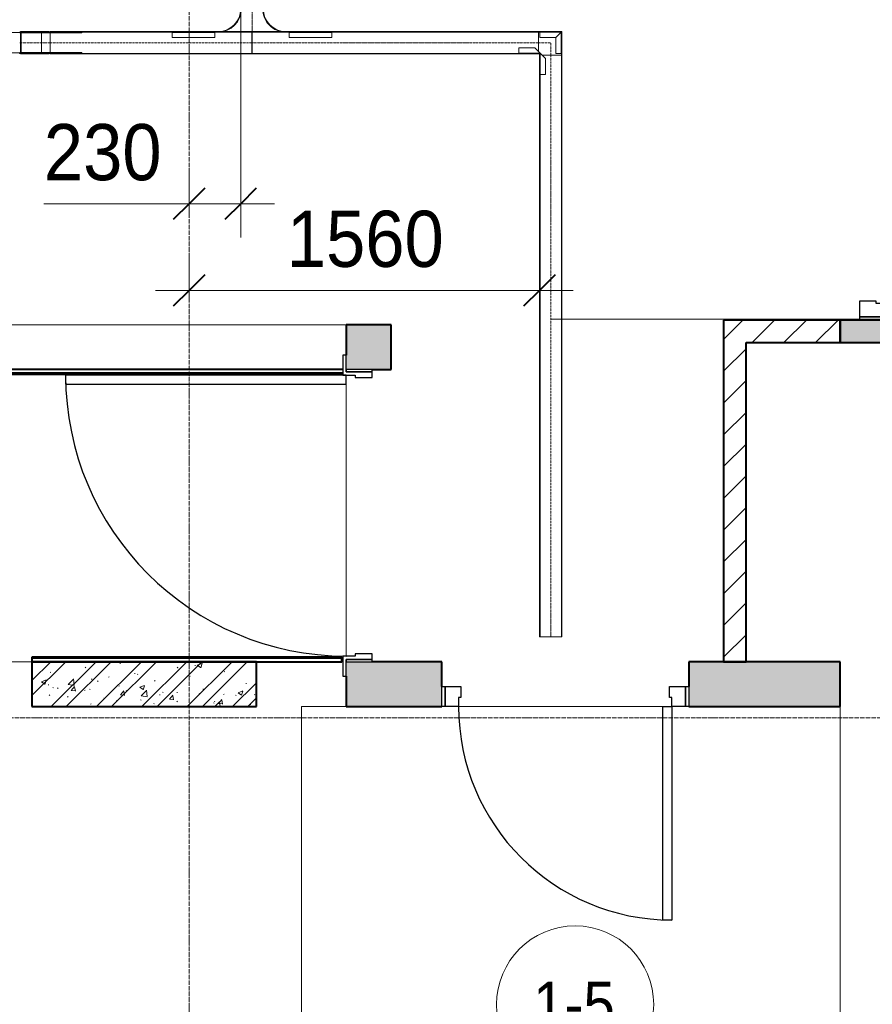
# Model space of a CAD drawing. Header units: millimetres. Extents: x 108703 to 201767, y 7718 to 232073.
# Tile 32 of 43: x 128795 to 132593, y 20925 to 25307. Entities that reach past the tile are written whole.
import ezdxf

# ---------------------------------------------------------------- set-up
doc = ezdxf.new("R2010")
doc.units = ezdxf.units.MM
for name, pattern in [('ADSK_Линия сетки', [25, 20, -2.5, 0, -2.5]), ('Линия сетки', [25, 20, -2.5, 0, -2.5]), ('Осевая', [14, 10, -2, 0, -2])]:
    doc.linetypes.add(name, pattern=pattern)
for name, color, linetype, lineweight in [('Двери', 7, 'Continuous', 18), ('Кабельные лотки', 7, 'Continuous', 18), ('Каркас_Импост', 7, 'Continuous', 30), ('Марки кабельных лотков', 7, 'Continuous', 20), ('Марки помещений', 7, 'Continuous', 20), ('Монтажный зазор', 7, 'Continuous', 30), ('Осевая линия', 7, 'Осевая', 18), ('Оси', 7, 'Continuous', 9), ('Панель', 7, 'Continuous', 30), ('Перекрытия', 7, 'Continuous', 18), ('Размеры', 7, 'Continuous', 9), ('Размеры-100', 7, 'Continuous', 9), ('Соединительные детали кабельных лотков', 7, 'Continuous', 18), ('Стены разрез', 7, 'Continuous', 40), ('Стены штриховка', 7, 'Continuous', 40)]:
    doc.layers.add(name, color=color, linetype=linetype, lineweight=lineweight)
doc.styles.add('Arial', font='arial.ttf', dxfattribs={"width": 0.9, "height": 250})
doc.styles.add('Arial_3', font='arial.ttf', dxfattribs={"width": 0.9, "height": 200})
doc.dimstyles.new('Основной_2_5_мм', dxfattribs={"dimscale": 304.8, "dimtxt": 255.06485, "dimasz": 0.463911, "dimexe": 0.492126, "dimexo": 0.492126, "dimgap": 0.098425, "dimtad": 1, "dimdec": 0, "dimdsep": 46, "dimtxsty": 'Arial', "dimblk1": 'OBLIQUE', "dimblk2": 'OBLIQUE', "dimsah": 1, "dimcen": 0.09, "dimdle": 0.492126, "dimazin": 2, "dimtfac": 1, "dimtdec": 4, "dimtix": 1, "dimtmove": 0, "dimatfit": 3, "dimfxl": 1, "dimtvp": 1, "dimtolj": 1, "dimtzin": 0, "dimlwd": 20, "dimlwe": 20, "dimarcsym": 2})
doc.dimstyles.new('Основной_2_5_мм_1', dxfattribs={"dimscale": 304.8, "dimtxt": 255.06485, "dimasz": 0.463911, "dimexe": 0.492126, "dimexo": 0.492126, "dimgap": 0.098425, "dimtad": 1, "dimdec": 0, "dimdsep": 46, "dimtxsty": 'Arial', "dimblk1": 'OBLIQUE', "dimblk2": 'OBLIQUE', "dimsah": 1, "dimcen": 0.09, "dimdle": 0.492126, "dimazin": 2, "dimtfac": 1, "dimtdec": 4, "dimtix": 1, "dimtmove": 1, "dimatfit": 3, "dimfxl": 1, "dimtvp": 1, "dimtolj": 1, "dimtzin": 0, "dimlwd": 20, "dimlwe": 20, "dimarcsym": 2})
pattern_1 = [(45, (0, 0), (-70.71068, 70.71068), [])]

# ---------------------------------------------------------------- blocks, each defined once
blk = doc.blocks.new('101_Дверь_Однопольная - _НЧ_Мет_900х2100_Квартира_Пр-3835181-МКСС_К4_L25_84_600_')
at = {"layer": 'Каркас_Импост', "color": 253, "true_color": 0xaaaaaa}
for p, q in [((-535, 100), (-475, 100)), ((-535, 10), (-535, 100)), ((-475, 100), (-475, 60)), ((475, 100), (535, 100)), ((475, 60), (475, 100)), ((535, 100), (535, 10)), ((-475, 60), (-465, 60)), ((-465, 60), (-465, 10)), ((465, 60), (475, 60)), ((465, 10), (465, 60)), ((-465, 10), (-535, 10)), ((535, 10), (465, 10))]:
    blk.add_line(p, q, dxfattribs=at)
at = {"layer": 'Монтажный зазор', "color": 253, "true_color": 0xaaaaaa}
for p, q in [((-550, 100), (-535, 100)), ((-550, 10), (-550, 100)), ((-535, 100), (-535, 10)), ((535, 10), (535, 100)), ((535, 100), (550, 100)), ((550, 100), (550, 10)), ((-535, 10), (-550, 10)), ((550, 10), (535, 10))]:
    blk.add_line(p, q, dxfattribs=at)
at = {"layer": 'Панель', "color": 253, "true_color": 0xaaaaaa}
for p, q in [((-475, 1050), (-435, 1050)), ((-475, 100), (-475, 1050)), ((-435, 1050), (-435, 100)), ((-435, 100), (-475, 100))]:
    blk.add_line(p, q, dxfattribs=at)
blk.add_arc((-475, 100), 950, 0, 90, dxfattribs=at)
blk = doc.blocks.new('101_Дверь_Двупольная - _ПЧ_Мет_1350х2100_Лифтовый холл_Л-3848700-МКСС_К4_L25_84_600_')
at = {"layer": 'Двери', "color": 253, "true_color": 0xaaaaaa}
blk.add_line((-1343.1, 100), (-1315.3, 100), dxfattribs=at)
at = {"layer": 'Каркас_Импост', "color": 253, "true_color": 0xaaaaaa}
for p, q in [((-715, 100), (-775, 100)), ((-775, 100), (-775, -15)), ((-715, 60), (-715, 100)), ((775, 100), (715, 100)), ((715, 100), (715, 60)), ((775, -15), (775, 100)), ((-705, 60), (-715, 60)), ((-705, -15), (-705, 60)), ((715, 60), (705, 60)), ((705, 60), (705, -15)), ((-775, -15), (-705, -15)), ((705, -15), (775, -15))]:
    blk.add_line(p, q, dxfattribs=at)
at = {"layer": 'Монтажный зазор', "color": 253, "true_color": 0xaaaaaa}
for p, q in [((-775, 100), (-790, 100)), ((-790, 100), (-790, -15)), ((-775, -15), (-775, 100)), ((790, 100), (775, 100)), ((775, 100), (775, -15)), ((790, -15), (790, 100)), ((-790, -15), (-775, -15)), ((775, -15), (790, -15))]:
    blk.add_line(p, q, dxfattribs=at)
at = {"layer": 'Панель', "color": 253, "true_color": 0xaaaaaa}
for p, q in [((715, 1040), (675, 1040)), ((675, 1040), (675, 100)), ((715, 100), (715, 1040)), ((-675, 590), (-715, 590)), ((-715, 590), (-715, 100)), ((-675, 100), (-675, 590)), ((-715, 100), (-675, 100)), ((675, 100), (715, 100))]:
    blk.add_line(p, q, dxfattribs=at)
at = {"layer": 'Панель', "color": 253, "lineweight": 18, "true_color": 0xaaaaaa}
for centre, radius, start, end in [((715, 100), 940, 90, 180), ((-715, 100), 490, 360, 90)]:
    blk.add_arc(centre, radius, start, end, dxfattribs=at)
blk = doc.blocks.new('101_Дверь_Однопольная - _НЧ_Мет_1200х2100_ЛК_По дизайн-проекту_угловая коробка_EI60_Л-3835025-МКСС_К4_L25_84_600_')
at = {"layer": 'Каркас_Импост', "color": 253, "true_color": 0xaaaaaa}
for p, q in [((-625, 115), (-715, 115)), ((-715, 115), (-715, 100)), ((-715, 100), (-640, 100)), ((-640, 100), (-640, -15)), ((-625, 60), (-625, 115)), ((715, 115), (625, 115)), ((625, 115), (625, 60)), ((640, -15), (640, 100)), ((640, 100), (715, 100)), ((715, 100), (715, 115)), ((-615, 60), (-625, 60)), ((-615, -15), (-615, 60)), ((625, 60), (615, 60)), ((615, 60), (615, -15)), ((-640, -15), (-615, -15)), ((615, -15), (640, -15))]:
    blk.add_line(p, q, dxfattribs=at)
at = {"layer": 'Монтажный зазор', "color": 253, "true_color": 0xaaaaaa}
for p, q in [((-640, 100), (-650, 100)), ((-650, 100), (-650, -15)), ((-640, -15), (-640, 100)), ((650, 100), (640, 100)), ((640, 100), (640, -15)), ((650, -15), (650, 100)), ((-650, -15), (-640, -15)), ((640, -15), (650, -15))]:
    blk.add_line(p, q, dxfattribs=at)
at = {"layer": 'Панель', "color": 253, "true_color": 0xaaaaaa}
for p, q in [((625, 1350), (585, 1350)), ((585, 1350), (585, 100)), ((625, 100), (625, 1350)), ((585, 100), (625, 100))]:
    blk.add_line(p, q, dxfattribs=at)
blk.add_arc((625, 100), 1250, 90, 180, dxfattribs=at)
blk = doc.blocks.new('135_SLK_K4_AR_rvt-1-МКСС_К4_L25_84_600_')
at = {"layer": 'Стены разрез', "lineweight": 18, "true_color": 0xcbcbcb}
h = blk.add_hatch(color=9, dxfattribs=at)
h.paths.add_polyline_path([(132450, 23870), (132650, 23870), (132650, 23970), (132450, 23970)])
h.paths.add_polyline_path([(132450, 25550), (132650, 25550), (132650, 25750), (132450, 25750)])
blk.add_hatch(color=9, dxfattribs=at).paths.add_polyline_path([(130250, 23750), (130450, 23750), (130450, 23950), (130250, 23950), (130250, 23815)])
at = {"layer": 'Стены разрез', "lineweight": 9, "true_color": 0xaaaaaa}
h = blk.add_hatch(dxfattribs=at)
h.set_pattern_fill('FP_3', color=253, style=0, pattern_type=2)
h.set_pattern_definition(pattern_1)
h.paths.add_polyline_path([(132030, 22450), (132030, 23970), (131930, 23970), (131930, 22450)])
h = blk.add_hatch(dxfattribs=at)
h.set_pattern_fill('FP_3', color=253, style=0, pattern_type=2)
h.set_pattern_definition(pattern_1)
h.paths.add_polyline_path([(132450, 23870), (132450, 23970), (132030, 23970), (132030, 23870)])
h = blk.add_hatch(dxfattribs=at)
h.set_pattern_fill('FP_1', color=253, style=0, pattern_type=2)
h.set_pattern_definition([(50, (0, 0), (218.62117, -19.1268), [22.86, -251.46]), (355, (0, 0), (-42.29187, 229.2684), [18.288, -201.168]), (100.451, (18.22, -1.6), (176.33107, 210.13963), [19.428, -213.708]), (46.184, (0, 60.96), (325.29495, -50.45164), [34.29, -377.19]), (96.636, (27.1, 56.76), (284.883, 296.91266), [29.142, -320.562]), (351.184, (0, 60.96), (284.8858, 296.9107), [27.432, -301.752]), (21, (30.48, 45.72), (181.93753, -122.71832), [22.86, -251.46]), (326, (30.48, 45.72), (74.16223, 221.0262), [18.288, -201.168]), (71.451, (45.64, 35.5), (256.10035, 98.30526), [19.428, -213.708]), (37.5, (0, 0), (3.70639, 101.465895), [3.353, -195.377, 3.353, -200.863, -201.93]), (37.5, (0, 0), (3.70639, 101.465895), [-402.946, 3.353, -198.577]), (7.5, (0, 0), (80.18358, 120.21653), [3.353, -113.081, 3.353, -190.805, -76.962]), (7.5, (0, 0), (80.18358, 120.21653), [-310.591, 3.353, -73.609]), (327.5, (-67.97, 0), (162.708646, -6.87497), [3.353, -72.847, 3.353, -234.391, -315.468]), (327.5, (-67.97, 0), (162.708646, -6.87497), [-313.944, 3.353, -312.115]), (317.5, (-98.45, 0), (177.75468, 30.51183), [3.353, -95.707, 3.353, -154.534, -224.028]), (317.5, (-98.45, 0), (177.75468, 30.51183), [-256.946, 3.353, -220.675])])
h.paths.add_polyline_path([(129850, 22250), (129850, 22450), (128850, 22450), (128850, 22250), (129357.3, 22250)])
h = blk.add_hatch(dxfattribs=at)
h.set_pattern_fill('FP_2', color=253, style=0, pattern_type=2)
h.set_pattern_definition([(45, (0, 0), (-101.02788, 101.02788), []), (45, (67.35, 0), (-101.02788, 101.02788), [])])
h.paths.add_polyline_path([(129850, 22250), (129850, 22450), (128850, 22450), (128850, 22250), (129357.3, 22250)])
at = {"layer": 'Стены разрез', "lineweight": 18, "true_color": 0xcbcbcb}
h = blk.add_hatch(color=9, dxfattribs=at)
h.paths.add_polyline_path([(132450, 22250), (132450, 22450), (131775, 22450), (131775, 22250)])
h.paths.add_polyline_path([(130250, 22250), (130675, 22250), (130675, 22450), (130250, 22450), (130250, 22340)])
at = {"layer": 'Перекрытия', "color": 253, "true_color": 0xaaaaaa}
for p, q in [((118450, 23950), (130250, 23950)), ((130250, 22475), (130250, 23685)), ((130250, 23685), (130250, 22475)), ((128650, 22450), (128850, 22450)), ((130230, 22450), (130235, 22450)), ((131774.8, 22340), (131774.8, 22450)), ((130250, 22250), (130050, 22250)), ((130050, 22250), (130050, 20750)), ((131660, 22250), (130750, 22250)), ((130750, 22250), (131660, 22250)), ((132450, 20800), (132450, 22250))]:
    blk.add_line(p, q, dxfattribs=at)
at = {"layer": 'Стены разрез', "color": 253, "true_color": 0xaaaaaa}
for p, q in [((130450, 23950), (130250, 23950)), ((130250, 23950), (130250, 23815)), ((130450, 23750), (130450, 23950)), ((132030, 23970), (131930, 23970)), ((131930, 23970), (131930, 22450)), ((132450, 23970), (132030, 23970)), ((132535, 23970), (132450, 23970)), ((132450, 23970), (132450, 23870)), ((132450, 23870), (132450, 23970)), ((132030, 22450), (132030, 23870)), ((132030, 23870), (132450, 23870)), ((132450, 23870), (132650, 23870)), ((130235, 23750), (126349.4, 23750)), ((126749.4, 23730), (130235, 23730)), ((130365, 23750), (130450, 23750)), ((130230, 22470), (128850, 22470)), ((128850, 22470), (128850, 22450)), ((129850, 22450), (128850, 22450)), ((128850, 22450), (128850, 22250)), ((128850, 22450), (130230, 22450)), ((129850, 22250), (129850, 22450)), ((130230, 22450), (130230, 22470)), ((130675, 22450), (130365, 22450)), ((130675, 22340), (130675, 22450)), ((132450, 22450), (131775, 22450)), ((131775, 22450), (131775, 22340)), ((131930, 22450), (132030, 22450)), ((132450, 22250), (132450, 22450)), ((130250, 22385), (130250, 22250)), ((128850, 22250), (129850, 22250)), ((130250, 22250), (130675, 22250)), ((131775, 22250), (132450, 22250))]:
    blk.add_line(p, q, dxfattribs=at)
at = {"layer": 'Стены штриховка', "color": 253, "true_color": 0xaaaaaa}
for p, q in [((126749.4, 23735), (130235, 23735)), ((130230, 22465), (128850, 22465))]:
    blk.add_line(p, q, dxfattribs=at)
at = {"layer": 'Двери', "color": 253, "lineweight": 18, "true_color": 0xaaaaaa}
for name, p, rotation in [('101_Дверь_Двупольная - _ПЧ_Мет_1350х2100_Лифтовый холл_Л-3848700-МКСС_К4_L25_84_600_', (132550, 24760), 270), ('101_Дверь_Однопольная - _НЧ_Мет_1200х2100_ЛК_По дизайн-проекту_угловая коробка_EI60_Л-3835025-МКСС_К4_L25_84_600_', (130350, 23100), 90), ('101_Дверь_Однопольная - _НЧ_Мет_900х2100_Квартира_Пр-3835181-МКСС_К4_L25_84_600_', (131225, 22350), 180)]:
    blk.add_blockref(name, p, dxfattribs=dict(at, rotation=rotation))
blk = doc.blocks.new('OSTEC_CLH - ЛН_ ЛП - СЛУМИ - Угол горизонтальный - ZS - Цинкование по методу Сендзимира-1324870-МКСС_К4_L25_84_600_')
at = {"layer": 'Осевая линия'}
for p, q in [((0, 55), (0, 0)), ((-55, 0), (0, 0)), ((-54, 0), (-55, 0))]:
    blk.add_line(p, q, dxfattribs=at)
at = {"layer": 'Соединительные детали кабельных лотков', "color": 96, "true_color": 0x008000}
for p, q in [((-55, 47.5), (-55, 50)), ((-55, 50), (-50, 50)), ((-47.5, 47.5), (-55, 47.5)), ((-47.5, 55), (-50, 55)), ((-50, 55), (-50, 50)), ((-47.5, 47.5), (-47.5, 55)), ((47.5, 55), (-38.1, 55)), ((50, 55), (47.5, 55)), ((47.5, 55), (47.5, -47.5)), ((50, -50), (50, 55)), ((-55, -47.5), (-55, 38.1)), ((-55, -50), (-55, -47.5)), ((47.5, -47.5), (-55, -47.5)), ((50, -50), (-55, -50))]:
    blk.add_line(p, q, dxfattribs=at)
blk = doc.blocks.new('OSTEC_U - ЛН_ ЛП - СЛУМИ - OSTEC_U - ЛН_ ЛП - СЛУМИ-1215241-МКСС_К4_L25_84_600_')
at = {"layer": 'Соединительные детали кабельных лотков', "color": 96, "true_color": 0x008000}
for p, q in [((-24, 95), (0, 95)), ((-24, 95), (-24, 24)), ((0.9, 95), (0, 95)), ((0, 95), (0, 0)), ((-24, 24), (-95, 24)), ((-95, 0), (-95, 24)), ((0, 0), (-95, 0)), ((-95, 0), (-95, -0.9)), ((-24, 24), (0, 0)), ((0, 0), (-24, 24)), ((0.9, -0.2), (0, 0)), ((0, 0), (0.9, -0.2)), ((0, 0), (0.2, -0.9)), ((0.2, -0.9), (0, 0))]:
    blk.add_line(p, q, dxfattribs=at)
for start, end in [(280.7432, 346.7905), (280.7432, 346.7905), (283.2095, 349.2568), (283.2095, 349.2568)]:
    blk.add_arc((0, 0), 0.9, start, end, dxfattribs=at)
blk = doc.blocks.new('OSTEC_U - ЛН_ ЛП - СЛУМИ - OSTEC_U - ЛН_ ЛП - СЛУМИ-1215245-МКСС_К4_L25_84_600_')
at = {"layer": 'Соединительные детали кабельных лотков', "color": 96, "true_color": 0x008000}
for p, q in [((0, 95), (-0.9, 95)), ((0, 0), (0, 95)), ((0, 95), (24, 95)), ((24, 24), (24, 95)), ((-95, 0.9), (-95, 0)), ((0, 0), (24, 24)), ((0, 0), (0.9, 0.2)), ((0.9, 0.2), (0, 0)), ((-95, 0), (0, 0)), ((-95, -24), (-95, 0)), ((-95, -24), (-24, -24)), ((-24, -24), (0, 0)), ((-0.2, -0.9), (0, 0)), ((0, 0), (-0.2, -0.9))]:
    blk.add_line(p, q, dxfattribs=at)
for start, end in [(10.7432, 90), (10.7432, 37.1621), (180, 259.2568), (232.8379, 259.2568)]:
    blk.add_arc((0, 0), 0.9, start, end, dxfattribs=at)
blk = doc.blocks.new('OSTEC_CLV - ЛН_ ЛП - ПШСМ - Угол вертикальный - ZS - Цинкование по методу Сендзимира-1551044-МКСС_К4_L25_84_600_')
at = {"layer": 'Осевая линия'}
for q in [(128909.6, 25205), (128931.1, 25205)]:
    blk.add_line((128930.1, 25205), q, dxfattribs=at)
blk = doc.blocks.new('OSTEC_U - ЛН_ ЛП - ПШСМ - OSTEC_U - ЛН_ ЛП - ПШСМ-1333228-МКСС_К4_L25_84_600_')
at = {"layer": 'Соединительные детали кабельных лотков', "color": 96, "true_color": 0x008000}
for p, q in [((128805.6, 25252.5), (128797.9, 25252.5)), ((128797.9, 25252.5), (128821.2, 25252.5)), ((128797.9, 25250.5), (128797.9, 25252.5)), ((128801.9, 25250.5), (128797.9, 25250.5)), ((128797.9, 25250.5), (128801.9, 25250.5)), ((128817, 25250.5), (128814.4, 25250.5)), ((128814.4, 25250.5), (128817, 25250.5)), ((128821.2, 25250.5), (128818.4, 25250.5)), ((128821.2, 25252.5), (128829, 25252.5)), ((128821.2, 25250.5), (128821.2, 25252.5)), ((128920.3, 25250.5), (128821.2, 25250.5)), ((128897, 25250.5), (128897, 25252.5)), ((128901.1, 25250.5), (128901.1, 25252.5)), ((128918.8, 25250.5), (128918.8, 25252.5)), ((128920.3, 25250.5), (128920.3, 25252.5)), ((128930.6, 25252.5), (128927, 25252.5)), ((128930.2, 25250.5), (128930.6, 25250.5)), ((128930.6, 25250.5), (128930.6, 25252.5))]:
    blk.add_line(p, q, dxfattribs=at)
blk = doc.blocks.new('OSTEC_U - ЛН_ ЛП - ПШСМ - OSTEC_U - ЛН_ ЛП - ПШСМ-1333232-МКСС_К4_L25_84_600_')
at = {"layer": 'Соединительные детали кабельных лотков', "color": 96, "true_color": 0x008000}
for p, q in [((128801.9, 25159.5), (128797.9, 25159.5)), ((128797.9, 25159.5), (128801.9, 25159.5)), ((128797.9, 25157.5), (128797.9, 25159.5)), ((128821.2, 25157.5), (128797.9, 25157.5)), ((128797.9, 25157.5), (128805.6, 25157.5)), ((128817, 25159.5), (128814.4, 25159.5)), ((128814.4, 25159.5), (128817, 25159.5)), ((128818.4, 25159.5), (128821.2, 25159.5)), ((128821.2, 25159.5), (128920.3, 25159.5)), ((128821.2, 25157.5), (128821.2, 25159.5)), ((128829, 25157.5), (128821.2, 25157.5)), ((128897, 25157.5), (128897, 25159.5)), ((128901.1, 25157.5), (128901.1, 25159.5)), ((128918.8, 25157.5), (128918.8, 25159.5)), ((128920.3, 25157.5), (128920.3, 25159.5)), ((128927, 25157.5), (128930.6, 25157.5)), ((128930.6, 25159.5), (128930.2, 25159.5)), ((128930.6, 25157.5), (128930.6, 25159.5))]:
    blk.add_line(p, q, dxfattribs=at)
blk = doc.blocks.new('OSTEC_U - ЛН_ ЛП - ПШСМ - OSTEC_U - ЛН_ ЛП - ПШСМ-1333236-МКСС_К4_L25_84_600_')
at = {"layer": 'Соединительные детали кабельных лотков', "color": 96, "true_color": 0x008000}
for p, q in [((128928.3, 25161.5), (128929.6, 25161.5)), ((128929.6, 25159.5), (128928.3, 25159.5)), ((128929.6, 25161.5), (128931.5, 25161.5)), ((128931.5, 25161.5), (128929.6, 25161.5)), ((128929.6, 25161.5), (128929.6, 25159.5)), ((128929.6, 25159.5), (128931.5, 25159.5)), ((128931.5, 25159.5), (128929.6, 25159.5)), ((128931.5, 25161.5), (129071.6, 25161.5)), ((128931.5, 25161.5), (128931.5, 25159.5)), ((129071.6, 25159.5), (128931.5, 25159.5)), ((129071.6, 25161.5), (129071.6, 25159.5))]:
    blk.add_line(p, q, dxfattribs=at)
blk = doc.blocks.new('OSTEC_U - ЛН_ ЛП - ПШСМ - OSTEC_U - ЛН_ ЛП - ПШСМ-1333240-МКСС_К4_L25_84_600_')
at = {"layer": 'Соединительные детали кабельных лотков', "color": 96, "true_color": 0x008000}
for p, q in [((128928.3, 25250.5), (128929.6, 25250.5)), ((128929.6, 25248.5), (128928.3, 25248.5)), ((128929.6, 25250.5), (128931.5, 25250.5)), ((128931.5, 25250.5), (128929.6, 25250.5)), ((128929.6, 25250.5), (128929.6, 25248.5)), ((128929.6, 25248.5), (128931.5, 25248.5)), ((128931.5, 25248.5), (128929.6, 25248.5)), ((128931.5, 25250.5), (129071.6, 25250.5)), ((128931.5, 25250.5), (128931.5, 25248.5)), ((129071.6, 25248.5), (128931.5, 25248.5)), ((129071.6, 25250.5), (129071.6, 25248.5))]:
    blk.add_line(p, q, dxfattribs=at)
blk = doc.blocks.new('OSTEC_CLV - ЛН_ ЛП - ПШСМ - Угол вертикальный - ZS - Цинкование по методу Сендзимира-V52-МКСС_К4_L25_84_600_')
at = {"layer": 'Осевая линия'}
for p, q in [((128796.1, 25205), (128795.8, 25205)), ((128796.1, 25205), (128816.6, 25205)), ((128816.6, 25205), (128817.3, 25205))]:
    blk.add_line(p, q, dxfattribs=at)
blk = doc.blocks.new('OSTEC_U - ЛН_ ЛП - ПШСМ - OSTEC_U - ЛН_ ЛП - ПШСМ-V53-МКСС_К4_L25_84_600_')
at = {"layer": 'Соединительные детали кабельных лотков', "color": 96, "true_color": 0x008000}
for p, q in [((128794.8, 25159.5), (128654.6, 25159.5)), ((128654.6, 25159.5), (128794.8, 25159.5)), ((128654.6, 25159.5), (128654.6, 25157.5)), ((128654.6, 25159.5), (128654.6, 25157.5)), ((128796.6, 25159.5), (128794.8, 25159.5)), ((128794.8, 25159.5), (128796.6, 25159.5)), ((128794.8, 25159.5), (128794.8, 25157.5)), ((128794.8, 25159.5), (128794.8, 25157.5)), ((128796.6, 25157.5), (128795.1, 25157.5)), ((128795.1, 25157.5), (128796.6, 25157.5)), ((128801.9, 25159.5), (128796.6, 25159.5)), ((128796.6, 25159.5), (128808.1, 25159.5)), ((128796.6, 25159.5), (128796.6, 25157.5)), ((128796.6, 25159.5), (128796.6, 25157.5)), ((128808.1, 25157.5), (128796.6, 25157.5)), ((128796.6, 25157.5), (128808.1, 25157.5)), ((128817, 25159.5), (128808.1, 25159.5)), ((128808.1, 25157.5), (128820.6, 25157.5)), ((128817, 25159.5), (128814.4, 25159.5)), ((128820.6, 25157.5), (128820.6, 25159.5))]:
    blk.add_line(p, q, dxfattribs=at)
blk = doc.blocks.new('OSTEC_U - ЛН_ ЛП - ПШСМ - OSTEC_U - ЛН_ ЛП - ПШСМ-V54-МКСС_К4_L25_84_600_')
at = {"layer": 'Соединительные детали кабельных лотков', "color": 96, "true_color": 0x008000}
for p, q in [((128654.6, 25252.5), (128654.6, 25250.5)), ((128654.6, 25252.5), (128654.6, 25250.5)), ((128794.8, 25250.5), (128654.6, 25250.5)), ((128654.6, 25250.5), (128794.8, 25250.5)), ((128794.8, 25252.5), (128794.8, 25250.5)), ((128794.8, 25252.5), (128794.8, 25250.5)), ((128796.6, 25250.5), (128794.8, 25250.5)), ((128794.8, 25250.5), (128796.6, 25250.5)), ((128796.6, 25252.5), (128795.1, 25252.5)), ((128795.1, 25252.5), (128796.6, 25252.5)), ((128808.1, 25252.5), (128796.6, 25252.5)), ((128796.6, 25252.5), (128808.1, 25252.5)), ((128796.6, 25252.5), (128796.6, 25250.5)), ((128796.6, 25252.5), (128796.6, 25250.5)), ((128808.1, 25250.5), (128796.6, 25250.5)), ((128796.6, 25250.5), (128801.9, 25250.5)), ((128820.6, 25252.5), (128808.1, 25252.5)), ((128808.1, 25250.5), (128817, 25250.5)), ((128814.4, 25250.5), (128817, 25250.5)), ((128820.6, 25250.5), (128820.6, 25252.5))]:
    blk.add_line(p, q, dxfattribs=at)
blk = doc.blocks.new('OSTEC_U - ЛН_ ЛП - ПШСМ - OSTEC_U - ЛН_ ЛП - ПШСМ-V55-МКСС_К4_L25_84_600_')
at = {"layer": 'Соединительные детали кабельных лотков', "color": 96, "true_color": 0x008000}
for p, q in [((128795.6, 25250.5), (128795.6, 25248.5)), ((128817, 25250.5), (128795.6, 25250.5)), ((128795.6, 25248.5), (128817, 25248.5)), ((128801.9, 25250.5), (128799.3, 25250.5)), ((128799.3, 25248.5), (128801.9, 25248.5)), ((128817, 25250.5), (128814.4, 25250.5)), ((128814.4, 25248.5), (128817, 25248.5)), ((128817, 25250.5), (128825.1, 25250.5)), ((128825.1, 25248.5), (128817, 25248.5)), ((128825.1, 25250.5), (128829.2, 25250.5)), ((128825.1, 25248.5), (128825.1, 25250.5)), ((128829.2, 25248.5), (128825.1, 25248.5)), ((128829.2, 25250.5), (128928.3, 25250.5)), ((128829.2, 25248.5), (128829.2, 25250.5)), ((128928.3, 25248.5), (128829.2, 25248.5)), ((128928.3, 25248.5), (128928.3, 25250.5))]:
    blk.add_line(p, q, dxfattribs=at)
blk = doc.blocks.new('OSTEC_U - ЛН_ ЛП - ПШСМ - OSTEC_U - ЛН_ ЛП - ПШСМ-V56-МКСС_К4_L25_84_600_')
at = {"layer": 'Соединительные детали кабельных лотков', "color": 96, "true_color": 0x008000}
for p, q in [((128795.6, 25161.5), (128795.6, 25159.5)), ((128817, 25161.5), (128795.6, 25161.5)), ((128795.6, 25159.5), (128817, 25159.5)), ((128801.9, 25161.5), (128799.3, 25161.5)), ((128799.3, 25159.5), (128801.9, 25159.5)), ((128817, 25161.5), (128814.4, 25161.5)), ((128814.4, 25159.5), (128817, 25159.5)), ((128817, 25161.5), (128825.1, 25161.5)), ((128825.1, 25159.5), (128817, 25159.5)), ((128825.1, 25161.5), (128829.2, 25161.5)), ((128825.1, 25159.5), (128825.1, 25161.5)), ((128829.2, 25159.5), (128825.1, 25159.5)), ((128829.2, 25161.5), (128928.3, 25161.5)), ((128829.2, 25159.5), (128829.2, 25161.5)), ((128928.3, 25159.5), (128829.2, 25159.5)), ((128928.3, 25159.5), (128928.3, 25161.5))]:
    blk.add_line(p, q, dxfattribs=at)
blk = doc.blocks.new('OSTEC_CT - ЛН_ ЛП - ОГП - Тройник - ZS - Цинкование по методу Сендзимира-1219768-МКСС_К4_L25_84_600_')
at = {"layer": 'Осевая линия'}
blk.add_line((0, -200), (0, 0), dxfattribs=at)
at = {"layer": 'Соединительные детали кабельных лотков', "color": 96, "true_color": 0x008000}
for p, q in [((-1, 47.5), (-1, 50)), ((-1, 50), (1, 50)), ((-1, 50), (1, 50)), ((-1, -47.5), (-1, 47.5)), ((1, 47.5), (-1, 47.5)), ((-1, 47.5), (1, 47.5)), ((1, 50), (1, 47.5)), ((1, 47.5), (1, -47.5)), ((-150, -47.5), (-200, -47.5)), ((-200, -47.5), (-200, -50)), ((-200, -50), (-150, -50)), ((-1, -50), (1, -50)), ((200, -47.5), (150, -47.5)), ((150, -50), (200, -50)), ((200, -50), (200, -47.5)), ((-50, -150), (-50, -200)), ((-47.5, -200), (-47.5, -150)), ((47.5, -150), (47.5, -200)), ((50, -200), (50, -150)), ((-50, -200), (-47.5, -200)), ((47.5, -200), (50, -200))]:
    blk.add_line(p, q, dxfattribs=at)
for centre, radius, start, end in [((-150, -150), 102.5, 360, 90), ((-150, -150), 100, 0, 90), ((150, -150), 102.5, 90, 180), ((150, -150), 100, 90, 180)]:
    blk.add_arc(centre, radius, start, end, dxfattribs=at)
blk = doc.blocks.new('OSTEC_U - ЛН_ ЛП - СЛУМ - OSTEC_U - ЛН_ ЛП - СЛУМ-1216886-МКСС_К4_L25_84_600_')
at = {"layer": 'Соединительные детали кабельных лотков', "color": 96, "true_color": 0x008000}
for p, q in [((-95, 2.5), (-95, 25)), ((-95, 25), (95, 25)), ((-95, 0), (-95, 2.5)), ((-95, 2.5), (95, 2.5)), ((95, 25), (95, 2.5)), ((95, 2.5), (95, 0))]:
    blk.add_line(p, q, dxfattribs=at)
blk = doc.blocks.new('OSTEC_U - ЛН_ ЛП - СЛУМ - OSTEC_U - ЛН_ ЛП - СЛУМ-1216893-МКСС_К4_L25_84_600_')
at = {"layer": 'Соединительные детали кабельных лотков', "color": 96, "true_color": 0x008000}
for p, q in [((-95, -2.5), (-95, 0)), ((-95, -25), (-95, -2.5)), ((95, -2.5), (-95, -2.5)), ((95, -25), (-95, -25)), ((95, 0), (95, -2.5)), ((95, -2.5), (95, -25))]:
    blk.add_line(p, q, dxfattribs=at)
blk = doc.blocks.new('050_Марка_Помещение - Номер-620969-МКСС_К4_L25_84_600_')
at = {"layer": 'Марки помещений'}
blk.add_circle((0, 0), 3.5, dxfattribs=at)
blk = doc.blocks.new('DIMBLOCK20-МКСС_К4_L25_84_600_')
at = {"layer": 'Размеры-100', "lineweight": 20, "transparency": 16777216}
for p, q in [((129550, 24102.6), (129550, 24252.6)), ((131110.2, 24102.6), (131110.2, 24252.6)), ((129400, 24102.6), (131260.2, 24102.6)), ((129550, 24102.6), (129550, 24052.6)), ((131110.2, 24102.6), (131110.2, 24052.6))]:
    blk.add_line(p, q, dxfattribs=at)
at = {"layer": 'Размеры-100', "lineweight": 40, "transparency": 16777216}
for p, q in [((129550, 24102.6), (129620.7, 24173.3)), ((131110.2, 24102.6), (131180.9, 24173.3)), ((129550, 24102.6), (129479.3, 24031.9)), ((131110.2, 24102.6), (131039.5, 24031.9))]:
    blk.add_line(p, q, dxfattribs=at)
at = {"layer": 'Размеры-100', "color": 0, "lineweight": 20, "transparency": 16777216, "insert": (129984.8, 24457.2), "char_height": 250, "width": 828.765, "attachment_point": 1, "line_spacing_factor": 0.941778, "style": 'Arial'}
blk.add_mtext('1560', dxfattribs=at)
blk = doc.blocks.new('_Oblique')
at = {"color": 0, "linetype": 'ByBlock', "lineweight": -2}
blk.add_line((-0.5, -0.5), (0.5, 0.5), dxfattribs=at)
blk = doc.blocks.new('DIMBLOCK21-МКСС_К4_L25_84_600_')
at = {"layer": 'Размеры-100', "lineweight": 20, "transparency": 16777216}
for p, q in [((129780, 24488.5), (129780, 25581.1)), ((129550, 24488.5), (129550, 24638.5)), ((128903, 24488.5), (129421, 24488.5)), ((129400, 24488.5), (129930, 24488.5)), ((129421, 24488.5), (129665, 24488.5)), ((129550, 24488.5), (129550, 24438.5)), ((129780, 24488.5), (129780, 24338.5))]:
    blk.add_line(p, q, dxfattribs=at)
at = {"layer": 'Размеры-100', "lineweight": 40, "transparency": 16777216}
for p, q in [((129550, 24488.5), (129620.7, 24559.2)), ((129780, 24488.5), (129850.7, 24559.2)), ((129550, 24488.5), (129479.3, 24417.8)), ((129780, 24488.5), (129709.3, 24417.8))]:
    blk.add_line(p, q, dxfattribs=at)
at = {"layer": 'Размеры-100', "color": 0, "lineweight": 20, "transparency": 16777216, "insert": (128903, 24843), "char_height": 250, "width": 621.573, "attachment_point": 1, "line_spacing_factor": 0.941778, "style": 'Arial'}
blk.add_mtext('230', dxfattribs=at)

msp = doc.modelspace()

# ---------------------------------------------------------------- linework, layer by layer
at = {"layer": 'Кабельные лотки', "color": 96, "true_color": 0x008000}
for p, q in [((128799.6, 25255), (128799.6, 25155)), ((128926.6, 25255), (128799.6, 25255)), ((128801.4, 25157.5), (128801.4, 25252.5)), ((128926.6, 25252.5), (128801.4, 25252.5)), ((128835, 25252.5), (128835, 25255)), ((128893, 25252.5), (128893, 25250.5)), ((128893, 25248.5), (128893, 25161.5)), ((128926.6, 25255), (128926.6, 25252.5)), ((128931.1, 25155), (128931.1, 25255)), ((129829, 25255), (128931.1, 25255)), ((129829, 25252.5), (128931.1, 25252.5)), ((129829, 25255), (129829, 25155)), ((129831, 25155), (129831, 25255)), ((131105.2, 25255), (129831, 25255)), ((131105.2, 25252.5), (129831, 25252.5)), ((131105.2, 25255), (131105.2, 25166.9)), ((128926.6, 25157.5), (128801.4, 25157.5)), ((128835, 25155), (128835, 25157.5)), ((128893, 25159.5), (128893, 25157.5)), ((128926.6, 25157.5), (128926.6, 25155)), ((129829, 25157.5), (128931.1, 25157.5)), ((131105.2, 25157.5), (129831, 25157.5)), ((131105.2, 25157.5), (131105.2, 25155)), ((128926.6, 25155), (128799.6, 25155)), ((129829, 25155), (128931.1, 25155)), ((131105.2, 25155), (129831, 25155)), ((131110.2, 25150), (131112.7, 25150)), ((131110.2, 25150), (131110.2, 22560)), ((131112.7, 25150), (131112.7, 22560)), ((131122.1, 25150), (131210.2, 25150)), ((131207.6, 25150), (131207.6, 22560)), ((131210.2, 25150), (131210.2, 22560)), ((131210.2, 22560), (131110.2, 22560))]:
    msp.add_line(p, q, dxfattribs=at)
at = {"layer": 'Марки кабельных лотков'}
msp.add_line((131160.2, 23974), (133305.2, 23974), dxfattribs=at)
at = {"layer": 'Осевая линия'}
for p, q in [((128908.9, 25205), (128817.3, 25205)), ((129829, 25205), (128931.1, 25205)), ((131105.2, 25205), (129831, 25205)), ((131160.2, 25150), (131160.2, 22560))]:
    msp.add_line(p, q, dxfattribs=at)
at = {"layer": 'Оси', "linetype": 'Линия сетки'}
msp.add_line((129550, 12025.7), (129550, 33100), dxfattribs=at)
at = {"layer": 'Оси', "linetype": 'ADSK_Линия сетки'}
msp.add_line((136800, 22200), (109521, 22200), dxfattribs=at)

# ---------------------------------------------------------------- block references
at = {"lineweight": 5}
msp.add_blockref('135_SLK_K4_AR_rvt-1-МКСС_К4_L25_84_600_', (0, 0), dxfattribs=at)
at = {"layer": 'Марки помещений', "xscale": 99.99999999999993, "yscale": 99.99999999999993, "zscale": 99.99999999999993}
msp.add_blockref('050_Марка_Помещение - Номер-620969-МКСС_К4_L25_84_600_', (131268.9, 20924), dxfattribs=at)
at = {"layer": 'Соединительные детали кабельных лотков'}
for name, p, rotation in [('OSTEC_CT - ЛН_ ЛП - ОГП - Тройник - ZS - Цинкование по методу Сендзимира-1219768-МКСС_К4_L25_84_600_', (129830, 25205), 180), ('OSTEC_CLH - ЛН_ ЛП - СЛУМИ - Угол горизонтальный - ZS - Цинкование по методу Сендзимира-1324870-МКСС_К4_L25_84_600_', (131160.2, 25205), 90)]:
    msp.add_blockref(name, p, dxfattribs=dict(at, rotation=rotation))
at = {"layer": 'Соединительные детали кабельных лотков', "color": 96, "true_color": 0x008000}
for name, p in [('OSTEC_U - ЛН_ ЛП - ПШСМ - OSTEC_U - ЛН_ ЛП - ПШСМ-V54-МКСС_К4_L25_84_600_', (0, 0)), ('OSTEC_U - ЛН_ ЛП - ПШСМ - OSTEC_U - ЛН_ ЛП - ПШСМ-V55-МКСС_К4_L25_84_600_', (0, 0)), ('OSTEC_U - ЛН_ ЛП - ПШСМ - OSTEC_U - ЛН_ ЛП - ПШСМ-1333228-МКСС_К4_L25_84_600_', (0, 0)), ('OSTEC_U - ЛН_ ЛП - ПШСМ - OSTEC_U - ЛН_ ЛП - ПШСМ-1333240-МКСС_К4_L25_84_600_', (0, 0)), ('OSTEC_U - ЛН_ ЛП - СЛУМ - OSTEC_U - ЛН_ ЛП - СЛУМ-1216893-МКСС_К4_L25_84_600_', (129570, 25252.5)), ('OSTEC_U - ЛН_ ЛП - ПШСМ - OSTEC_U - ЛН_ ЛП - ПШСМ-V53-МКСС_К4_L25_84_600_', (0, 0)), ('OSTEC_U - ЛН_ ЛП - ПШСМ - OSTEC_U - ЛН_ ЛП - ПШСМ-V56-МКСС_К4_L25_84_600_', (0, 0)), ('OSTEC_U - ЛН_ ЛП - ПШСМ - OSTEC_U - ЛН_ ЛП - ПШСМ-1333232-МКСС_К4_L25_84_600_', (0, 0)), ('OSTEC_U - ЛН_ ЛП - ПШСМ - OSTEC_U - ЛН_ ЛП - ПШСМ-1333236-МКСС_К4_L25_84_600_', (0, 0))]:
    msp.add_blockref(name, p, dxfattribs=at)
for name, p, rotation in [('OSTEC_U - ЛН_ ЛП - СЛУМ - OSTEC_U - ЛН_ ЛП - СЛУМ-1216886-МКСС_К4_L25_84_600_', (130090, 25252.5), 180), ('OSTEC_U - ЛН_ ЛП - СЛУМИ - OSTEC_U - ЛН_ ЛП - СЛУМИ-1215241-МКСС_К4_L25_84_600_', (131206.7, 25251.6), 90.0000000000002), ('OSTEC_U - ЛН_ ЛП - СЛУМИ - OSTEC_U - ЛН_ ЛП - СЛУМИ-1215245-МКСС_К4_L25_84_600_', (131113.6, 25158.4), 90.00000000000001)]:
    msp.add_blockref(name, p, dxfattribs=dict(at, rotation=rotation))
at = {"layer": 'Соединительные детали кабельных лотков'}
for name in ['OSTEC_CLV - ЛН_ ЛП - ПШСМ - Угол вертикальный - ZS - Цинкование по методу Сендзимира-V52-МКСС_К4_L25_84_600_', 'OSTEC_CLV - ЛН_ ЛП - ПШСМ - Угол вертикальный - ZS - Цинкование по методу Сендзимира-1551044-МКСС_К4_L25_84_600_']:
    msp.add_blockref(name, (0, 0), dxfattribs=at)

# ---------------------------------------------------------------- texts
at = {"layer": 'Марки помещений', "lineweight": 9, "insert": (131082.4, 21025.7), "char_height": 200, "width": 447.342, "attachment_point": 1, "style": 'Arial_3'}
msp.add_mtext('1-5', dxfattribs=at)

# ---------------------------------------------------------------- dimensions: what is measured, and where the dimension line sits
at = {"layer": 'Размеры', "lineweight": 20}
dim = msp.add_linear_dim(base=(129780, 24488.5), p1=(129550, 24588.5), p2=(129780, 25731.1), dimstyle='Основной_2_5_мм_1', override={"dimpost": '<>', "dimfxl": 1165.533541}, dxfattribs=at)
dim.commit()
dim.dimension.update_dxf_attribs({"geometry": 'DIMBLOCK21-МКСС_К4_L25_84_600_', "text_midpoint": (129213.8, 24676.4), "dimtype": 160})
dim = msp.add_linear_dim(base=(131110.2, 24102.6), p1=(129550, 24202.6), p2=(131110.2, 24202.6), dimstyle='Основной_2_5_мм', override={"dimpost": '<>', "dimfxl": 1560.180814}, dxfattribs=at)
dim.commit()
dim.dimension.update_dxf_attribs({"geometry": 'DIMBLOCK20-МКСС_К4_L25_84_600_', "text_midpoint": (130330.1, 24260.3)})

doc.saveas('drawing.dxf')
